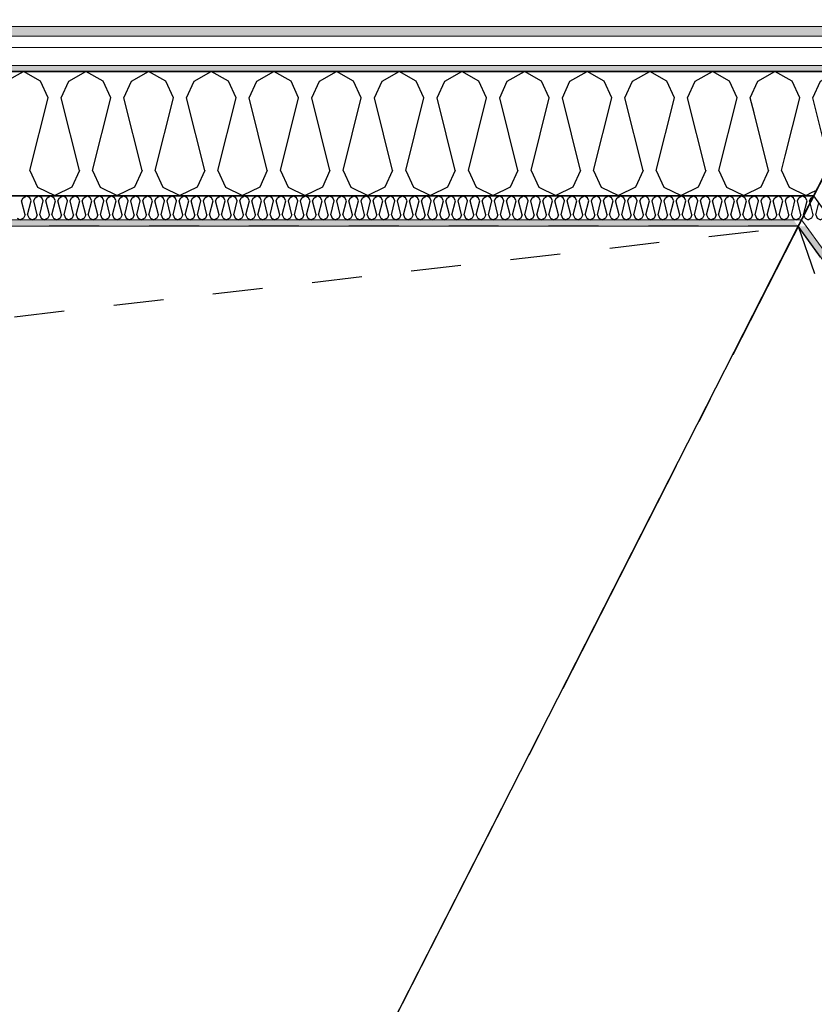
# Model space of a CAD drawing. Header units: millimetres. Extents: x -150 to 340869, y -1115 to 365939.
# Tile 171 of 193: x 323474 to 325065, y 352490 to 354462. Entities that reach past the tile are written whole.
import ezdxf
from ezdxf.enums import TextEntityAlignment as Align

# ---------------------------------------------------------------- set-up
doc = ezdxf.new("R2010")
doc.units = ezdxf.units.MM
doc.header["$LTSCALE"] = 0.5
doc.header["$MEASUREMENT"] = 0
for name, pattern in [('Akselinje', [1500, 1000, -200, 100, -200]), ('PLINE', [0]), ('Stipling', [400, 200, -200])]:
    doc.linetypes.add(name, pattern=pattern)
for name, color, linetype in [('0(Nye konstruksjoner)', 7, 'Continuous'), ('232- Ikke-bærende yttervegger (Skravur)(Nye konstruksjoner)', 7, 'Continuous'), ('232- Ikke-bærende yttervegger(Nye konstruksjoner)', 7, 'Continuous'), ('255- Gulvoverflate(Nye konstruksjoner)', 7, 'Continuous'), ('82-- Modullinjer(Nye konstruksjoner)', 7, 'Continuous'), ('842-M___1_50 Målsetting bygning(Nye konstruksjoner)', 7, 'Continuous'), ('862- M___Nettoareal(Nye konstruksjoner)', 7, 'Continuous'), ('862- M___Nettoareal(Polylinje)(Nye konstruksjoner)', 7, 'Continuous'), ('862- M___Nettoareal(Tekst)(Nye konstruksjoner)', 7, 'Continuous')]:
    doc.layers.add(name, color=color, linetype=linetype)
doc.layers.add('235- Utvendig kledning og overflate(Nye konstruksjoner)', color=7, linetype='Continuous', lineweight=0)
doc.layers.add('236- Innvendig kledning og overflate(Nye konstruksjoner)', color=7, linetype='Continuous', lineweight=0)
doc.styles.add('GENERATED_STYLE_1', font='txt')
doc.styles.add('GENERATED_STYLE_2', font='arial.ttf')
doc.styles.add('GENERATED_STYLE_4', font='arial.ttf')
doc.dimstyles.new('GENERATED_STYLE__1', dxfattribs={"dimtxt": 100, "dimasz": 95, "dimexe": 0.18, "dimexo": 0.0625, "dimgap": 0, "dimtad": 1, "dimtih": 1, "dimtoh": 1, "dimdec": 0, "dimzin": 0, "dimdsep": 46, "dimtxsty": 'GENERATED_STYLE_2', "dimblk": 'ARROWHEAD_6', "dimblk1": 'ARROWHEAD_6', "dimblk2": 'ARROWHEAD_6', "dimcen": 0.09, "dimse1": 1, "dimse2": 1, "dimclrd": 256, "dimclre": 256, "dimclrt": 256, "dimadec": 1, "dimazin": 0, "dimtfac": 1, "dimtdec": 4, "dimtmove": 0, "dimatfit": 3, "dimfxl": 1, "dimtolj": 1, "dimtzin": 0, "dimarcsym": 0})
pattern_1 = [(0, (0, 0), (0, 43.30127), [0, -25]), (0, (12.5, 21.65), (0, 43.30127), [0, -25])]

# ---------------------------------------------------------------- blocks, each defined once
blk = doc.blocks.new('Ikke målbart areal__4', base_point=(322265.2, 352860.9))
at = {"layer": '862- M___Nettoareal(Polylinje)(Nye konstruksjoner)', "linetype": 'Stipling', "flags": 128}
blk.add_lwpolyline([(325033.1, 354047.8), (317110.9, 354047.8), (317110.9, 351613.4), (323792.6, 351613.4), (327720, 346207.8), (329689.5, 347638.8)], close=True, dxfattribs=at)
at = {"layer": '862- M___Nettoareal(Tekst)(Nye konstruksjoner)', "style": 'GENERATED_STYLE_1'}
for tag, p in [('DUMMY_861', (322813.1, 353049.1)), ('ROOM_NAME', (321717.3, 353006.5)), ('DUMMY_862', (321717.3, 352860.9))]:
    blk.add_attdef(tag, text='', height=100, dxfattribs=at).set_placement(p, align=Align.TOP_LEFT)
blk = doc.blocks.new('*X30')
at = {"layer": '232- Ikke-bærende yttervegger (Skravur)(Nye konstruksjoner)', "linetype": 'PLINE'}
for p, q in [((325063.6, 354107.7), (325064.5, 354108.3)), ((325063, 354070.5), (325056.9, 354094.7)), ((325068.1, 354070.5), (325074.2, 354095)), ((325087.3, 354070.5), (325084.8, 354080.4)), ((325044.2, 354069.7), (325046.8, 354064)), ((325046.8, 354064), (325053.4, 354060.8)), ((325060, 354064), (325053.4, 354060.8)), ((325063, 354070.5), (325060, 354064)), ((325068.1, 354070.5), (325071, 354064)), ((325071, 354064), (325077.7, 354060.8)), ((325084.3, 354064), (325077.7, 354060.8)), ((325087.3, 354070.5), (325084.3, 354064)), ((325093, 354069.1), (325095.3, 354064)), ((325095.3, 354064), (325097.5, 354063))]:
    blk.add_line(p, q, dxfattribs=at)
blk = doc.blocks.new('*X34')
at = {"layer": '232- Ikke-bærende yttervegger (Skravur)(Nye konstruksjoner)', "linetype": 'PLINE'}
for p, q in [((325009.2, 354102.7), (325010.3, 354105.1)), ((325010.3, 354105.1), (325017, 354108.8)), ((325023.6, 354105.1), (325017, 354108.8)), ((325022.9, 354083.9), (325026.6, 354098.6)), ((325026.6, 354098.6), (325023.6, 354105.1)), ((325031.7, 354098.6), (325034.6, 354105.1)), ((325038.7, 354070.5), (325031.7, 354098.6)), ((325034.6, 354105.1), (325041.3, 354108.8)), ((325047.9, 354105.1), (325041.3, 354108.8)), ((325043.8, 354070.5), (325050.8, 354098.6)), ((325050.8, 354098.6), (325047.9, 354105.1)), ((325055.9, 354098.6), (325058.9, 354105.1)), ((325056.9, 354094.7), (325055.9, 354098.6)), ((325058.9, 354105.1), (325063.6, 354107.7)), ((325038.7, 354070.5), (325036.4, 354065.4)), ((325043.8, 354070.5), (325044.2, 354069.7))]:
    blk.add_line(p, q, dxfattribs=at)
blk = doc.blocks.new('*X35')
at = {"layer": '232- Ikke-bærende yttervegger (Skravur)(Nye konstruksjoner)', "linetype": 'PLINE'}
for p, q in [((323477.7, 354098.6), (323480.6, 354105.1)), ((323484.7, 354070.5), (323477.7, 354098.6)), ((323480.6, 354105.1), (323487.3, 354108.8)), ((323493.9, 354105.1), (323487.3, 354108.8)), ((323489.8, 354070.5), (323496.8, 354098.6)), ((323496.8, 354098.6), (323493.9, 354105.1)), ((323501.9, 354098.6), (323504.9, 354105.1)), ((323509, 354070.5), (323501.9, 354098.6)), ((323504.9, 354105.1), (323511.5, 354108.8)), ((323518.2, 354105.1), (323511.5, 354108.8)), ((323514.1, 354070.5), (323521.1, 354098.6)), ((323521.1, 354098.6), (323518.2, 354105.1)), ((323526.2, 354098.6), (323529.2, 354105.1)), ((323533.3, 354070.5), (323526.2, 354098.6)), ((323529.2, 354105.1), (323535.8, 354108.8)), ((323542.4, 354105.1), (323535.8, 354108.8)), ((323538.4, 354070.5), (323545.4, 354098.6)), ((323545.4, 354098.6), (323542.4, 354105.1)), ((323550.5, 354098.6), (323553.5, 354105.1)), ((323557.5, 354070.5), (323550.5, 354098.6)), ((323553.5, 354105.1), (323560.1, 354108.8)), ((323566.7, 354105.1), (323560.1, 354108.8)), ((323562.6, 354070.5), (323569.7, 354098.6)), ((323569.7, 354098.6), (323566.7, 354105.1)), ((323574.8, 354098.6), (323577.7, 354105.1)), ((323581.8, 354070.5), (323574.8, 354098.6)), ((323577.7, 354105.1), (323584.4, 354108.8)), ((323591, 354105.1), (323584.4, 354108.8)), ((323586.9, 354070.5), (323594, 354098.6)), ((323594, 354098.6), (323591, 354105.1)), ((323599.1, 354098.6), (323602, 354105.1)), ((323606.1, 354070.5), (323599.1, 354098.6)), ((323602, 354105.1), (323608.7, 354108.8)), ((323615.3, 354105.1), (323608.7, 354108.8)), ((323611.2, 354070.5), (323618.2, 354098.6)), ((323618.2, 354098.6), (323615.3, 354105.1)), ((323623.3, 354098.6), (323626.3, 354105.1)), ((323630.4, 354070.5), (323623.3, 354098.6)), ((323626.3, 354105.1), (323632.9, 354108.8)), ((323639.6, 354105.1), (323632.9, 354108.8)), ((323635.5, 354070.5), (323642.5, 354098.6)), ((323642.5, 354098.6), (323639.6, 354105.1)), ((323647.6, 354098.6), (323650.6, 354105.1)), ((323654.7, 354070.5), (323647.6, 354098.6)), ((323650.6, 354105.1), (323657.2, 354108.8)), ((323663.9, 354105.1), (323657.2, 354108.8)), ((323659.8, 354070.5), (323666.8, 354098.6)), ((323666.8, 354098.6), (323663.9, 354105.1)), ((323671.9, 354098.6), (323674.9, 354105.1)), ((323679, 354070.5), (323671.9, 354098.6)), ((323674.9, 354105.1), (323681.5, 354108.8)), ((323688.1, 354105.1), (323681.5, 354108.8)), ((323684.1, 354070.5), (323691.1, 354098.6)), ((323691.1, 354098.6), (323688.1, 354105.1)), ((323696.2, 354098.6), (323699.2, 354105.1)), ((323703.2, 354070.5), (323696.2, 354098.6)), ((323699.2, 354105.1), (323705.8, 354108.8)), ((323712.4, 354105.1), (323705.8, 354108.8)), ((323708.3, 354070.5), (323715.4, 354098.6)), ((323715.4, 354098.6), (323712.4, 354105.1)), ((323720.5, 354098.6), (323723.4, 354105.1)), ((323727.5, 354070.5), (323720.5, 354098.6)), ((323723.4, 354105.1), (323730.1, 354108.8)), ((323736.7, 354105.1), (323730.1, 354108.8)), ((323732.6, 354070.5), (323739.7, 354098.6)), ((323739.7, 354098.6), (323736.7, 354105.1)), ((323744.8, 354098.6), (323747.7, 354105.1)), ((323751.8, 354070.5), (323744.8, 354098.6)), ((323747.7, 354105.1), (323754.3, 354108.8)), ((323761, 354105.1), (323754.3, 354108.8)), ((323756.9, 354070.5), (323763.9, 354098.6)), ((323763.9, 354098.6), (323761, 354105.1)), ((323769, 354098.6), (323772, 354105.1)), ((323776.1, 354070.5), (323769, 354098.6)), ((323772, 354105.1), (323778.6, 354108.8)), ((323785.3, 354105.1), (323778.6, 354108.8)), ((323781.2, 354070.5), (323788.2, 354098.6)), ((323788.2, 354098.6), (323785.3, 354105.1)), ((323793.3, 354098.6), (323796.3, 354105.1)), ((323800.4, 354070.5), (323793.3, 354098.6)), ((323796.3, 354105.1), (323802.9, 354108.8)), ((323809.5, 354105.1), (323802.9, 354108.8)), ((323805.5, 354070.5), (323812.5, 354098.6)), ((323812.5, 354098.6), (323809.5, 354105.1)), ((323817.6, 354098.6), (323820.6, 354105.1)), ((323824.6, 354070.5), (323817.6, 354098.6)), ((323820.6, 354105.1), (323827.2, 354108.8)), ((323833.8, 354105.1), (323827.2, 354108.8)), ((323829.7, 354070.5), (323836.8, 354098.6)), ((323836.8, 354098.6), (323833.8, 354105.1)), ((323841.9, 354098.6), (323844.8, 354105.1)), ((323848.9, 354070.5), (323841.9, 354098.6)), ((323844.8, 354105.1), (323851.5, 354108.8)), ((323858.1, 354105.1), (323851.5, 354108.8)), ((323854, 354070.5), (323861.1, 354098.6)), ((323861.1, 354098.6), (323858.1, 354105.1)), ((323866.2, 354098.6), (323869.1, 354105.1)), ((323873.2, 354070.5), (323866.2, 354098.6)), ((323869.1, 354105.1), (323875.8, 354108.8)), ((323882.4, 354105.1), (323875.8, 354108.8)), ((323878.3, 354070.5), (323885.3, 354098.6)), ((323885.3, 354098.6), (323882.4, 354105.1)), ((323890.4, 354098.6), (323893.4, 354105.1)), ((323897.5, 354070.5), (323890.4, 354098.6)), ((323893.4, 354105.1), (323900, 354108.8)), ((323906.7, 354105.1), (323900, 354108.8)), ((323902.6, 354070.5), (323909.6, 354098.6)), ((323909.6, 354098.6), (323906.7, 354105.1)), ((323914.7, 354098.6), (323917.7, 354105.1)), ((323921.8, 354070.5), (323914.7, 354098.6)), ((323917.7, 354105.1), (323924.3, 354108.8)), ((323930.9, 354105.1), (323924.3, 354108.8)), ((323926.9, 354070.5), (323933.9, 354098.6)), ((323933.9, 354098.6), (323930.9, 354105.1)), ((323939, 354098.6), (323942, 354105.1)), ((323946, 354070.5), (323939, 354098.6)), ((323942, 354105.1), (323948.6, 354108.8)), ((323955.2, 354105.1), (323948.6, 354108.8)), ((323951.1, 354070.5), (323958.2, 354098.6)), ((323958.2, 354098.6), (323955.2, 354105.1)), ((323963.3, 354098.6), (323966.2, 354105.1)), ((323970.3, 354070.5), (323963.3, 354098.6)), ((323966.2, 354105.1), (323972.9, 354108.8)), ((323979.5, 354105.1), (323972.9, 354108.8)), ((323975.4, 354070.5), (323982.5, 354098.6)), ((323982.5, 354098.6), (323979.5, 354105.1)), ((323987.6, 354098.6), (323990.5, 354105.1)), ((323994.6, 354070.5), (323987.6, 354098.6)), ((323990.5, 354105.1), (323997.2, 354108.8)), ((324003.8, 354105.1), (323997.2, 354108.8)), ((323999.7, 354070.5), (324006.7, 354098.6)), ((324006.7, 354098.6), (324003.8, 354105.1)), ((324011.9, 354098.6), (324014.8, 354105.1)), ((324018.9, 354070.5), (324011.9, 354098.6)), ((324014.8, 354105.1), (324021.4, 354108.8)), ((324028.1, 354105.1), (324021.4, 354108.8)), ((324024, 354070.5), (324031, 354098.6)), ((324031, 354098.6), (324028.1, 354105.1)), ((324036.1, 354098.6), (324039.1, 354105.1)), ((324043.2, 354070.5), (324036.1, 354098.6)), ((324039.1, 354105.1), (324045.7, 354108.8)), ((324052.4, 354105.1), (324045.7, 354108.8)), ((324048.3, 354070.5), (324055.3, 354098.6)), ((324055.3, 354098.6), (324052.4, 354105.1)), ((324060.4, 354098.6), (324063.4, 354105.1)), ((324067.5, 354070.5), (324060.4, 354098.6)), ((324063.4, 354105.1), (324070, 354108.8)), ((324076.6, 354105.1), (324070, 354108.8)), ((324072.6, 354070.5), (324079.6, 354098.6)), ((324079.6, 354098.6), (324076.6, 354105.1)), ((324084.7, 354098.6), (324087.7, 354105.1)), ((324091.7, 354070.5), (324084.7, 354098.6)), ((324087.7, 354105.1), (324094.3, 354108.8)), ((324100.9, 354105.1), (324094.3, 354108.8)), ((324096.8, 354070.5), (324103.9, 354098.6)), ((324103.9, 354098.6), (324100.9, 354105.1)), ((324109, 354098.6), (324111.9, 354105.1)), ((324116, 354070.5), (324109, 354098.6)), ((324111.9, 354105.1), (324118.6, 354108.8)), ((324125.2, 354105.1), (324118.6, 354108.8)), ((324121.1, 354070.5), (324128.2, 354098.6)), ((324128.2, 354098.6), (324125.2, 354105.1)), ((324133.3, 354098.6), (324136.2, 354105.1)), ((324140.3, 354070.5), (324133.3, 354098.6)), ((324136.2, 354105.1), (324142.8, 354108.8)), ((324149.5, 354105.1), (324142.8, 354108.8)), ((324145.4, 354070.5), (324152.4, 354098.6)), ((324152.4, 354098.6), (324149.5, 354105.1)), ((324157.5, 354098.6), (324160.5, 354105.1)), ((324164.6, 354070.5), (324157.5, 354098.6)), ((324160.5, 354105.1), (324167.1, 354108.8)), ((324173.8, 354105.1), (324167.1, 354108.8)), ((324169.7, 354070.5), (324176.7, 354098.6)), ((324176.7, 354098.6), (324173.8, 354105.1)), ((324181.8, 354098.6), (324184.8, 354105.1)), ((324188.9, 354070.5), (324181.8, 354098.6)), ((324184.8, 354105.1), (324191.4, 354108.8)), ((324198, 354105.1), (324191.4, 354108.8)), ((324194, 354070.5), (324201, 354098.6)), ((324201, 354098.6), (324198, 354105.1)), ((324206.1, 354098.6), (324209.1, 354105.1)), ((324213.1, 354070.5), (324206.1, 354098.6)), ((324209.1, 354105.1), (324215.7, 354108.8)), ((324222.3, 354105.1), (324215.7, 354108.8)), ((324218.2, 354070.5), (324225.3, 354098.6)), ((324225.3, 354098.6), (324222.3, 354105.1)), ((324230.4, 354098.6), (324233.3, 354105.1)), ((324237.4, 354070.5), (324230.4, 354098.6)), ((324233.3, 354105.1), (324240, 354108.8)), ((324246.6, 354105.1), (324240, 354108.8)), ((324242.5, 354070.5), (324249.6, 354098.6)), ((324249.6, 354098.6), (324246.6, 354105.1)), ((324254.7, 354098.6), (324257.6, 354105.1)), ((324261.7, 354070.5), (324254.7, 354098.6)), ((324257.6, 354105.1), (324264.3, 354108.8)), ((324270.9, 354105.1), (324264.3, 354108.8)), ((324266.8, 354070.5), (324273.8, 354098.6)), ((324273.8, 354098.6), (324270.9, 354105.1)), ((324278.9, 354098.6), (324281.9, 354105.1)), ((324286, 354070.5), (324278.9, 354098.6)), ((324281.9, 354105.1), (324288.5, 354108.8)), ((324295.2, 354105.1), (324288.5, 354108.8)), ((324291.1, 354070.5), (324298.1, 354098.6)), ((324298.1, 354098.6), (324295.2, 354105.1)), ((324303.2, 354098.6), (324306.2, 354105.1)), ((324310.3, 354070.5), (324303.2, 354098.6)), ((324306.2, 354105.1), (324312.8, 354108.8)), ((324319.4, 354105.1), (324312.8, 354108.8)), ((324315.4, 354070.5), (324322.4, 354098.6)), ((324322.4, 354098.6), (324319.4, 354105.1)), ((324327.5, 354098.6), (324330.5, 354105.1)), ((324334.5, 354070.5), (324327.5, 354098.6)), ((324330.5, 354105.1), (324337.1, 354108.8)), ((324343.7, 354105.1), (324337.1, 354108.8)), ((324339.6, 354070.5), (324346.7, 354098.6)), ((324346.7, 354098.6), (324343.7, 354105.1)), ((324351.8, 354098.6), (324354.7, 354105.1)), ((324358.8, 354070.5), (324351.8, 354098.6)), ((324354.7, 354105.1), (324361.4, 354108.8)), ((324368, 354105.1), (324361.4, 354108.8)), ((324363.9, 354070.5), (324371, 354098.6)), ((324371, 354098.6), (324368, 354105.1)), ((324376.1, 354098.6), (324379, 354105.1)), ((324383.1, 354070.5), (324376.1, 354098.6)), ((324379, 354105.1), (324385.7, 354108.8)), ((324392.3, 354105.1), (324385.7, 354108.8)), ((324388.2, 354070.5), (324395.2, 354098.6)), ((324395.2, 354098.6), (324392.3, 354105.1)), ((324400.4, 354098.6), (324403.3, 354105.1)), ((324407.4, 354070.5), (324400.4, 354098.6)), ((324403.3, 354105.1), (324409.9, 354108.8)), ((324416.6, 354105.1), (324409.9, 354108.8)), ((324412.5, 354070.5), (324419.5, 354098.6)), ((324419.5, 354098.6), (324416.6, 354105.1)), ((324424.6, 354098.6), (324427.6, 354105.1)), ((324431.7, 354070.5), (324424.6, 354098.6)), ((324427.6, 354105.1), (324434.2, 354108.8)), ((324440.9, 354105.1), (324434.2, 354108.8)), ((324436.8, 354070.5), (324443.8, 354098.6)), ((324443.8, 354098.6), (324440.9, 354105.1)), ((324448.9, 354098.6), (324451.9, 354105.1)), ((324456, 354070.5), (324448.9, 354098.6)), ((324451.9, 354105.1), (324458.5, 354108.8)), ((324465.1, 354105.1), (324458.5, 354108.8)), ((324461.1, 354070.5), (324468.1, 354098.6)), ((324468.1, 354098.6), (324465.1, 354105.1)), ((324473.2, 354098.6), (324476.2, 354105.1)), ((324480.2, 354070.5), (324473.2, 354098.6)), ((324476.2, 354105.1), (324482.8, 354108.8)), ((324489.4, 354105.1), (324482.8, 354108.8)), ((324485.3, 354070.5), (324492.4, 354098.6)), ((324492.4, 354098.6), (324489.4, 354105.1)), ((324497.5, 354098.6), (324500.4, 354105.1)), ((324504.5, 354070.5), (324497.5, 354098.6)), ((324500.4, 354105.1), (324507.1, 354108.8)), ((324513.7, 354105.1), (324507.1, 354108.8)), ((324509.6, 354070.5), (324516.7, 354098.6)), ((324516.7, 354098.6), (324513.7, 354105.1)), ((324521.8, 354098.6), (324524.7, 354105.1)), ((324528.8, 354070.5), (324521.8, 354098.6)), ((324524.7, 354105.1), (324531.3, 354108.8)), ((324538, 354105.1), (324531.3, 354108.8)), ((324533.9, 354070.5), (324540.9, 354098.6)), ((324540.9, 354098.6), (324538, 354105.1)), ((324546, 354098.6), (324549, 354105.1)), ((324553.1, 354070.5), (324546, 354098.6)), ((324549, 354105.1), (324555.6, 354108.8)), ((324562.3, 354105.1), (324555.6, 354108.8)), ((324558.2, 354070.5), (324565.2, 354098.6)), ((324565.2, 354098.6), (324562.3, 354105.1)), ((324570.3, 354098.6), (324573.3, 354105.1)), ((324577.4, 354070.5), (324570.3, 354098.6)), ((324573.3, 354105.1), (324579.9, 354108.8)), ((324586.5, 354105.1), (324579.9, 354108.8)), ((324582.5, 354070.5), (324589.5, 354098.6)), ((324589.5, 354098.6), (324586.5, 354105.1)), ((324594.6, 354098.6), (324597.6, 354105.1)), ((324601.6, 354070.5), (324594.6, 354098.6)), ((324597.6, 354105.1), (324604.2, 354108.8)), ((324610.8, 354105.1), (324604.2, 354108.8)), ((324606.7, 354070.5), (324613.8, 354098.6)), ((324613.8, 354098.6), (324610.8, 354105.1)), ((324618.9, 354098.6), (324621.8, 354105.1)), ((324625.9, 354070.5), (324618.9, 354098.6)), ((324621.8, 354105.1), (324628.5, 354108.8)), ((324635.1, 354105.1), (324628.5, 354108.8)), ((324631, 354070.5), (324638.1, 354098.6)), ((324638.1, 354098.6), (324635.1, 354105.1)), ((324643.2, 354098.6), (324646.1, 354105.1)), ((324650.2, 354070.5), (324643.2, 354098.6)), ((324646.1, 354105.1), (324652.8, 354108.8)), ((324659.4, 354105.1), (324652.8, 354108.8)), ((324655.3, 354070.5), (324662.3, 354098.6)), ((324662.3, 354098.6), (324659.4, 354105.1)), ((324667.4, 354098.6), (324670.4, 354105.1)), ((324674.5, 354070.5), (324667.4, 354098.6)), ((324670.4, 354105.1), (324677, 354108.8)), ((324683.7, 354105.1), (324677, 354108.8)), ((324679.6, 354070.5), (324686.6, 354098.6)), ((324686.6, 354098.6), (324683.7, 354105.1)), ((324691.7, 354098.6), (324694.7, 354105.1)), ((324698.8, 354070.5), (324691.7, 354098.6)), ((324694.7, 354105.1), (324701.3, 354108.8)), ((324707.9, 354105.1), (324701.3, 354108.8)), ((324703.9, 354070.5), (324710.9, 354098.6)), ((324710.9, 354098.6), (324707.9, 354105.1)), ((324716, 354098.6), (324719, 354105.1)), ((324723, 354070.5), (324716, 354098.6)), ((324719, 354105.1), (324725.6, 354108.8)), ((324732.2, 354105.1), (324725.6, 354108.8)), ((324728.1, 354070.5), (324735.2, 354098.6)), ((324735.2, 354098.6), (324732.2, 354105.1)), ((324740.3, 354098.6), (324743.2, 354105.1)), ((324747.3, 354070.5), (324740.3, 354098.6)), ((324743.2, 354105.1), (324749.9, 354108.8)), ((324756.5, 354105.1), (324749.9, 354108.8)), ((324752.4, 354070.5), (324759.5, 354098.6)), ((324759.5, 354098.6), (324756.5, 354105.1)), ((324764.6, 354098.6), (324767.5, 354105.1)), ((324771.6, 354070.5), (324764.6, 354098.6)), ((324767.5, 354105.1), (324774.2, 354108.8)), ((324780.8, 354105.1), (324774.2, 354108.8)), ((324776.7, 354070.5), (324783.7, 354098.6)), ((324783.7, 354098.6), (324780.8, 354105.1)), ((324788.9, 354098.6), (324791.8, 354105.1)), ((324795.9, 354070.5), (324788.9, 354098.6)), ((324791.8, 354105.1), (324798.4, 354108.8)), ((324805.1, 354105.1), (324798.4, 354108.8)), ((324801, 354070.5), (324808, 354098.6)), ((324808, 354098.6), (324805.1, 354105.1)), ((324813.1, 354098.6), (324816.1, 354105.1)), ((324820.2, 354070.5), (324813.1, 354098.6)), ((324816.1, 354105.1), (324822.7, 354108.8)), ((324829.4, 354105.1), (324822.7, 354108.8)), ((324825.3, 354070.5), (324832.3, 354098.6)), ((324832.3, 354098.6), (324829.4, 354105.1)), ((324837.4, 354098.6), (324840.4, 354105.1)), ((324844.5, 354070.5), (324837.4, 354098.6)), ((324840.4, 354105.1), (324847, 354108.8)), ((324853.6, 354105.1), (324847, 354108.8)), ((324849.6, 354070.5), (324856.6, 354098.6)), ((324856.6, 354098.6), (324853.6, 354105.1)), ((324861.7, 354098.6), (324864.7, 354105.1)), ((324868.7, 354070.5), (324861.7, 354098.6)), ((324864.7, 354105.1), (324871.3, 354108.8)), ((324877.9, 354105.1), (324871.3, 354108.8)), ((324873.8, 354070.5), (324880.9, 354098.6)), ((324880.9, 354098.6), (324877.9, 354105.1)), ((324886, 354098.6), (324888.9, 354105.1)), ((324893, 354070.5), (324886, 354098.6)), ((324888.9, 354105.1), (324895.6, 354108.8)), ((324902.2, 354105.1), (324895.6, 354108.8)), ((324898.1, 354070.5), (324905.2, 354098.6)), ((324905.2, 354098.6), (324902.2, 354105.1)), ((324910.3, 354098.6), (324913.2, 354105.1)), ((324917.3, 354070.5), (324910.3, 354098.6)), ((324913.2, 354105.1), (324919.8, 354108.8)), ((324926.5, 354105.1), (324919.8, 354108.8)), ((324922.4, 354070.5), (324929.4, 354098.6)), ((324929.4, 354098.6), (324926.5, 354105.1)), ((324934.5, 354098.6), (324937.5, 354105.1)), ((324941.6, 354070.5), (324934.5, 354098.6)), ((324937.5, 354105.1), (324944.1, 354108.8)), ((324950.8, 354105.1), (324944.1, 354108.8)), ((324946.7, 354070.5), (324953.7, 354098.6)), ((324953.7, 354098.6), (324950.8, 354105.1)), ((324958.8, 354098.6), (324961.8, 354105.1)), ((324965.9, 354070.5), (324958.8, 354098.6)), ((324961.8, 354105.1), (324968.4, 354108.8)), ((324975, 354105.1), (324968.4, 354108.8)), ((324971, 354070.5), (324978, 354098.6)), ((324978, 354098.6), (324975, 354105.1)), ((324983.1, 354098.6), (324986.1, 354105.1)), ((324990.1, 354070.5), (324983.1, 354098.6)), ((324986.1, 354105.1), (324992.7, 354108.8)), ((324999.3, 354105.1), (324992.7, 354108.8)), ((324995.2, 354070.5), (325002.3, 354098.6)), ((325002.3, 354098.6), (324999.3, 354105.1)), ((325007.4, 354098.6), (325009.2, 354102.7)), ((325014.4, 354070.5), (325007.4, 354098.6)), ((325019.5, 354070.5), (325022.9, 354083.9)), ((323468.5, 354064), (323475.1, 354060.8)), ((323481.7, 354064), (323475.1, 354060.8)), ((323484.7, 354070.5), (323481.7, 354064)), ((323489.8, 354070.5), (323492.8, 354064)), ((323492.8, 354064), (323499.4, 354060.8)), ((323506, 354064), (323499.4, 354060.8)), ((323509, 354070.5), (323506, 354064)), ((323514.1, 354070.5), (323517, 354064)), ((323517, 354064), (323523.7, 354060.8)), ((323530.3, 354064), (323523.7, 354060.8)), ((323533.3, 354070.5), (323530.3, 354064)), ((323538.4, 354070.5), (323541.3, 354064)), ((323541.3, 354064), (323548, 354060.8)), ((323554.6, 354064), (323548, 354060.8)), ((323557.5, 354070.5), (323554.6, 354064)), ((323562.6, 354070.5), (323565.6, 354064)), ((323565.6, 354064), (323572.2, 354060.8)), ((323578.9, 354064), (323572.2, 354060.8)), ((323581.8, 354070.5), (323578.9, 354064)), ((323586.9, 354070.5), (323589.9, 354064)), ((323589.9, 354064), (323596.5, 354060.8)), ((323603.1, 354064), (323596.5, 354060.8)), ((323606.1, 354070.5), (323603.1, 354064)), ((323611.2, 354070.5), (323614.2, 354064)), ((323614.2, 354064), (323620.8, 354060.8)), ((323627.4, 354064), (323620.8, 354060.8)), ((323630.4, 354070.5), (323627.4, 354064)), ((323635.5, 354070.5), (323638.4, 354064)), ((323638.4, 354064), (323645.1, 354060.8)), ((323651.7, 354064), (323645.1, 354060.8)), ((323654.7, 354070.5), (323651.7, 354064)), ((323659.8, 354070.5), (323662.7, 354064)), ((323662.7, 354064), (323669.4, 354060.8)), ((323676, 354064), (323669.4, 354060.8)), ((323679, 354070.5), (323676, 354064)), ((323684.1, 354070.5), (323687, 354064)), ((323687, 354064), (323693.6, 354060.8)), ((323700.3, 354064), (323693.6, 354060.8)), ((323703.2, 354070.5), (323700.3, 354064)), ((323708.3, 354070.5), (323711.3, 354064)), ((323711.3, 354064), (323717.9, 354060.8)), ((323724.6, 354064), (323717.9, 354060.8)), ((323727.5, 354070.5), (323724.6, 354064)), ((323732.6, 354070.5), (323735.6, 354064)), ((323735.6, 354064), (323742.2, 354060.8)), ((323748.8, 354064), (323742.2, 354060.8)), ((323751.8, 354070.5), (323748.8, 354064)), ((323756.9, 354070.5), (323759.9, 354064)), ((323759.9, 354064), (323766.5, 354060.8)), ((323773.1, 354064), (323766.5, 354060.8)), ((323776.1, 354070.5), (323773.1, 354064)), ((323781.2, 354070.5), (323784.1, 354064)), ((323784.1, 354064), (323790.8, 354060.8)), ((323797.4, 354064), (323790.8, 354060.8)), ((323800.4, 354070.5), (323797.4, 354064)), ((323805.5, 354070.5), (323808.4, 354064)), ((323808.4, 354064), (323815, 354060.8)), ((323821.7, 354064), (323815, 354060.8)), ((323824.6, 354070.5), (323821.7, 354064)), ((323829.7, 354070.5), (323832.7, 354064)), ((323832.7, 354064), (323839.3, 354060.8)), ((323846, 354064), (323839.3, 354060.8)), ((323848.9, 354070.5), (323846, 354064)), ((323854, 354070.5), (323857, 354064)), ((323857, 354064), (323863.6, 354060.8)), ((323870.2, 354064), (323863.6, 354060.8)), ((323873.2, 354070.5), (323870.2, 354064)), ((323878.3, 354070.5), (323881.3, 354064)), ((323881.3, 354064), (323887.9, 354060.8)), ((323894.5, 354064), (323887.9, 354060.8)), ((323897.5, 354070.5), (323894.5, 354064)), ((323902.6, 354070.5), (323905.5, 354064)), ((323905.5, 354064), (323912.2, 354060.8)), ((323918.8, 354064), (323912.2, 354060.8)), ((323921.8, 354070.5), (323918.8, 354064)), ((323926.9, 354070.5), (323929.8, 354064)), ((323929.8, 354064), (323936.5, 354060.8)), ((323943.1, 354064), (323936.5, 354060.8)), ((323946, 354070.5), (323943.1, 354064)), ((323951.1, 354070.5), (323954.1, 354064)), ((323954.1, 354064), (323960.7, 354060.8)), ((323967.4, 354064), (323960.7, 354060.8)), ((323970.3, 354070.5), (323967.4, 354064)), ((323975.4, 354070.5), (323978.4, 354064)), ((323978.4, 354064), (323985, 354060.8)), ((323991.6, 354064), (323985, 354060.8)), ((323994.6, 354070.5), (323991.6, 354064)), ((323999.7, 354070.5), (324002.7, 354064)), ((324002.7, 354064), (324009.3, 354060.8)), ((324015.9, 354064), (324009.3, 354060.8)), ((324018.9, 354070.5), (324015.9, 354064)), ((324024, 354070.5), (324026.9, 354064)), ((324026.9, 354064), (324033.6, 354060.8)), ((324040.2, 354064), (324033.6, 354060.8)), ((324043.2, 354070.5), (324040.2, 354064)), ((324048.3, 354070.5), (324051.2, 354064)), ((324051.2, 354064), (324057.9, 354060.8)), ((324064.5, 354064), (324057.9, 354060.8)), ((324067.5, 354070.5), (324064.5, 354064)), ((324072.6, 354070.5), (324075.5, 354064)), ((324075.5, 354064), (324082.1, 354060.8)), ((324088.8, 354064), (324082.1, 354060.8)), ((324091.7, 354070.5), (324088.8, 354064)), ((324096.8, 354070.5), (324099.8, 354064)), ((324099.8, 354064), (324106.4, 354060.8)), ((324113.1, 354064), (324106.4, 354060.8)), ((324116, 354070.5), (324113.1, 354064)), ((324121.1, 354070.5), (324124.1, 354064)), ((324124.1, 354064), (324130.7, 354060.8)), ((324137.3, 354064), (324130.7, 354060.8)), ((324140.3, 354070.5), (324137.3, 354064)), ((324145.4, 354070.5), (324148.4, 354064)), ((324148.4, 354064), (324155, 354060.8)), ((324161.6, 354064), (324155, 354060.8)), ((324164.6, 354070.5), (324161.6, 354064)), ((324169.7, 354070.5), (324172.6, 354064)), ((324172.6, 354064), (324179.3, 354060.8)), ((324185.9, 354064), (324179.3, 354060.8)), ((324188.9, 354070.5), (324185.9, 354064)), ((324194, 354070.5), (324196.9, 354064)), ((324196.9, 354064), (324203.5, 354060.8)), ((324210.2, 354064), (324203.5, 354060.8)), ((324213.1, 354070.5), (324210.2, 354064)), ((324218.2, 354070.5), (324221.2, 354064)), ((324221.2, 354064), (324227.8, 354060.8)), ((324234.5, 354064), (324227.8, 354060.8)), ((324237.4, 354070.5), (324234.5, 354064)), ((324242.5, 354070.5), (324245.5, 354064)), ((324245.5, 354064), (324252.1, 354060.8)), ((324258.7, 354064), (324252.1, 354060.8)), ((324261.7, 354070.5), (324258.7, 354064)), ((324266.8, 354070.5), (324269.8, 354064)), ((324269.8, 354064), (324276.4, 354060.8)), ((324283, 354064), (324276.4, 354060.8)), ((324286, 354070.5), (324283, 354064)), ((324291.1, 354070.5), (324294, 354064)), ((324294, 354064), (324300.7, 354060.8)), ((324307.3, 354064), (324300.7, 354060.8)), ((324310.3, 354070.5), (324307.3, 354064)), ((324315.4, 354070.5), (324318.3, 354064)), ((324318.3, 354064), (324325, 354060.8)), ((324331.6, 354064), (324325, 354060.8)), ((324334.5, 354070.5), (324331.6, 354064)), ((324339.6, 354070.5), (324342.6, 354064)), ((324342.6, 354064), (324349.2, 354060.8)), ((324355.9, 354064), (324349.2, 354060.8)), ((324358.8, 354070.5), (324355.9, 354064)), ((324363.9, 354070.5), (324366.9, 354064)), ((324366.9, 354064), (324373.5, 354060.8)), ((324380.1, 354064), (324373.5, 354060.8)), ((324383.1, 354070.5), (324380.1, 354064)), ((324388.2, 354070.5), (324391.2, 354064)), ((324391.2, 354064), (324397.8, 354060.8)), ((324404.4, 354064), (324397.8, 354060.8)), ((324407.4, 354070.5), (324404.4, 354064)), ((324412.5, 354070.5), (324415.5, 354064)), ((324415.5, 354064), (324422.1, 354060.8)), ((324428.7, 354064), (324422.1, 354060.8)), ((324431.7, 354070.5), (324428.7, 354064)), ((324436.8, 354070.5), (324439.7, 354064)), ((324439.7, 354064), (324446.4, 354060.8)), ((324453, 354064), (324446.4, 354060.8)), ((324456, 354070.5), (324453, 354064)), ((324461.1, 354070.5), (324464, 354064)), ((324464, 354064), (324470.6, 354060.8)), ((324477.3, 354064), (324470.6, 354060.8)), ((324480.2, 354070.5), (324477.3, 354064)), ((324485.3, 354070.5), (324488.3, 354064)), ((324488.3, 354064), (324494.9, 354060.8)), ((324501.6, 354064), (324494.9, 354060.8)), ((324504.5, 354070.5), (324501.6, 354064)), ((324509.6, 354070.5), (324512.6, 354064)), ((324512.6, 354064), (324519.2, 354060.8)), ((324525.8, 354064), (324519.2, 354060.8)), ((324528.8, 354070.5), (324525.8, 354064)), ((324533.9, 354070.5), (324536.9, 354064)), ((324536.9, 354064), (324543.5, 354060.8)), ((324550.1, 354064), (324543.5, 354060.8)), ((324553.1, 354070.5), (324550.1, 354064)), ((324558.2, 354070.5), (324561.1, 354064)), ((324561.1, 354064), (324567.8, 354060.8)), ((324574.4, 354064), (324567.8, 354060.8)), ((324577.4, 354070.5), (324574.4, 354064)), ((324582.5, 354070.5), (324585.4, 354064)), ((324585.4, 354064), (324592.1, 354060.8)), ((324598.7, 354064), (324592.1, 354060.8)), ((324601.6, 354070.5), (324598.7, 354064)), ((324606.7, 354070.5), (324609.7, 354064)), ((324609.7, 354064), (324616.3, 354060.8)), ((324623, 354064), (324616.3, 354060.8)), ((324625.9, 354070.5), (324623, 354064)), ((324631, 354070.5), (324634, 354064)), ((324634, 354064), (324640.6, 354060.8)), ((324647.2, 354064), (324640.6, 354060.8)), ((324650.2, 354070.5), (324647.2, 354064)), ((324655.3, 354070.5), (324658.3, 354064)), ((324658.3, 354064), (324664.9, 354060.8)), ((324671.5, 354064), (324664.9, 354060.8)), ((324674.5, 354070.5), (324671.5, 354064)), ((324679.6, 354070.5), (324682.5, 354064)), ((324682.5, 354064), (324689.2, 354060.8)), ((324695.8, 354064), (324689.2, 354060.8)), ((324698.8, 354070.5), (324695.8, 354064)), ((324703.9, 354070.5), (324706.8, 354064)), ((324706.8, 354064), (324713.5, 354060.8)), ((324720.1, 354064), (324713.5, 354060.8)), ((324723, 354070.5), (324720.1, 354064)), ((324728.1, 354070.5), (324731.1, 354064)), ((324731.1, 354064), (324737.7, 354060.8)), ((324744.4, 354064), (324737.7, 354060.8)), ((324747.3, 354070.5), (324744.4, 354064)), ((324752.4, 354070.5), (324755.4, 354064)), ((324755.4, 354064), (324762, 354060.8)), ((324768.6, 354064), (324762, 354060.8)), ((324771.6, 354070.5), (324768.6, 354064)), ((324776.7, 354070.5), (324779.7, 354064)), ((324779.7, 354064), (324786.3, 354060.8)), ((324792.9, 354064), (324786.3, 354060.8)), ((324795.9, 354070.5), (324792.9, 354064)), ((324801, 354070.5), (324804, 354064)), ((324804, 354064), (324810.6, 354060.8)), ((324817.2, 354064), (324810.6, 354060.8)), ((324820.2, 354070.5), (324817.2, 354064)), ((324825.3, 354070.5), (324828.2, 354064)), ((324828.2, 354064), (324834.9, 354060.8)), ((324841.5, 354064), (324834.9, 354060.8)), ((324844.5, 354070.5), (324841.5, 354064)), ((324849.6, 354070.5), (324852.5, 354064)), ((324852.5, 354064), (324859.1, 354060.8)), ((324865.8, 354064), (324859.1, 354060.8)), ((324868.7, 354070.5), (324865.8, 354064)), ((324873.8, 354070.5), (324876.8, 354064)), ((324876.8, 354064), (324883.4, 354060.8)), ((324890.1, 354064), (324883.4, 354060.8)), ((324893, 354070.5), (324890.1, 354064)), ((324898.1, 354070.5), (324901.1, 354064)), ((324901.1, 354064), (324907.7, 354060.8)), ((324914.3, 354064), (324907.7, 354060.8)), ((324917.3, 354070.5), (324914.3, 354064)), ((324922.4, 354070.5), (324925.4, 354064)), ((324925.4, 354064), (324932, 354060.8)), ((324938.6, 354064), (324932, 354060.8)), ((324941.6, 354070.5), (324938.6, 354064)), ((324946.7, 354070.5), (324949.6, 354064)), ((324949.6, 354064), (324956.3, 354060.8)), ((324962.9, 354064), (324956.3, 354060.8)), ((324965.9, 354070.5), (324962.9, 354064)), ((324971, 354070.5), (324973.9, 354064)), ((324973.9, 354064), (324980.6, 354060.8)), ((324987.2, 354064), (324980.6, 354060.8)), ((324990.1, 354070.5), (324987.2, 354064)), ((324995.2, 354070.5), (324998.2, 354064)), ((324998.2, 354064), (325004.8, 354060.8)), ((325011.5, 354064), (325004.8, 354060.8)), ((325014.4, 354070.5), (325011.5, 354064)), ((325019.5, 354070.5), (325022.5, 354064)), ((325022.5, 354064), (325029.1, 354060.8)), ((325035.7, 354064), (325029.1, 354060.8)), ((325036.4, 354065.4), (325035.7, 354064))]:
    blk.add_line(p, q, dxfattribs=at)
blk = doc.blocks.new('*X37')
at = {"layer": '232- Ikke-bærende yttervegger (Skravur)(Nye konstruksjoner)', "linetype": 'PLINE'}
for p, q in [((324952.4, 354338.7), (324986.6, 354357.8)), ((325020.9, 354338.7), (324986.6, 354357.8)), ((325077.8, 354338.7), (325112.1, 354357.8)), ((325146.3, 354338.7), (325112.1, 354357.8)), ((324937.1, 354305.1), (324952.4, 354338.7)), ((325036.2, 354305.1), (325020.9, 354338.7)), ((325062.5, 354305.1), (325077.8, 354338.7)), ((325161.6, 354305.1), (325146.3, 354338.7)), ((324944.6, 354275.1), (324937.1, 354305.1)), ((325007.1, 354189), (325036.2, 354305.1)), ((325096, 354171.3), (325062.5, 354305.1)), ((325159.2, 354295.4), (325161.6, 354305.1)), ((325069.5, 354119.4), (325060.7, 354115.2))]:
    blk.add_line(p, q, dxfattribs=at)
blk = doc.blocks.new('*X38')
at = {"layer": '232- Ikke-bærende yttervegger (Skravur)(Nye konstruksjoner)', "linetype": 'PLINE'}
for p, q in [((323446.9, 354338.7), (323481.2, 354357.8)), ((323515.4, 354338.7), (323481.2, 354357.8)), ((323572.4, 354338.7), (323606.6, 354357.8)), ((323640.9, 354338.7), (323606.6, 354357.8)), ((323697.8, 354338.7), (323732.1, 354357.8)), ((323766.3, 354338.7), (323732.1, 354357.8)), ((323823.3, 354338.7), (323857.5, 354357.8)), ((323891.8, 354338.7), (323857.5, 354357.8)), ((323948.7, 354338.7), (323983, 354357.8)), ((324017.3, 354338.7), (323983, 354357.8)), ((324074.2, 354338.7), (324108.4, 354357.8)), ((324142.7, 354338.7), (324108.4, 354357.8)), ((324199.6, 354338.7), (324233.9, 354357.8)), ((324268.2, 354338.7), (324233.9, 354357.8)), ((324325.1, 354338.7), (324359.4, 354357.8)), ((324393.6, 354338.7), (324359.4, 354357.8)), ((324450.5, 354338.7), (324484.8, 354357.8)), ((324519.1, 354338.7), (324484.8, 354357.8)), ((324576, 354338.7), (324610.3, 354357.8)), ((324644.5, 354338.7), (324610.3, 354357.8)), ((324701.5, 354338.7), (324735.7, 354357.8)), ((324770, 354338.7), (324735.7, 354357.8)), ((324826.9, 354338.7), (324861.2, 354357.8)), ((324895.4, 354338.7), (324861.2, 354357.8)), ((323530.7, 354305.1), (323515.4, 354338.7)), ((323557.1, 354305.1), (323572.4, 354338.7)), ((323656.2, 354305.1), (323640.9, 354338.7)), ((323682.5, 354305.1), (323697.8, 354338.7)), ((323781.6, 354305.1), (323766.3, 354338.7)), ((323808, 354305.1), (323823.3, 354338.7)), ((323907.1, 354305.1), (323891.8, 354338.7)), ((323933.4, 354305.1), (323948.7, 354338.7)), ((324032.5, 354305.1), (324017.3, 354338.7)), ((324058.9, 354305.1), (324074.2, 354338.7)), ((324158, 354305.1), (324142.7, 354338.7)), ((324184.4, 354305.1), (324199.6, 354338.7)), ((324283.4, 354305.1), (324268.2, 354338.7)), ((324309.8, 354305.1), (324325.1, 354338.7)), ((324408.9, 354305.1), (324393.6, 354338.7)), ((324435.3, 354305.1), (324450.5, 354338.7)), ((324534.4, 354305.1), (324519.1, 354338.7)), ((324560.7, 354305.1), (324576, 354338.7)), ((324659.8, 354305.1), (324644.5, 354338.7)), ((324686.2, 354305.1), (324701.5, 354338.7)), ((324785.3, 354305.1), (324770, 354338.7)), ((324811.6, 354305.1), (324826.9, 354338.7)), ((324910.7, 354305.1), (324895.4, 354338.7)), ((323494.4, 354159.6), (323530.7, 354305.1)), ((323593.5, 354159.6), (323557.1, 354305.1)), ((323619.8, 354159.6), (323656.2, 354305.1)), ((323718.9, 354159.6), (323682.5, 354305.1)), ((323745.3, 354159.6), (323781.6, 354305.1)), ((323844.4, 354159.6), (323808, 354305.1)), ((323870.7, 354159.6), (323907.1, 354305.1)), ((323969.8, 354159.6), (323933.4, 354305.1)), ((323996.2, 354159.6), (324032.5, 354305.1)), ((324095.3, 354159.6), (324058.9, 354305.1)), ((324121.6, 354159.6), (324158, 354305.1)), ((324220.7, 354159.6), (324184.4, 354305.1)), ((324247.1, 354159.6), (324283.4, 354305.1)), ((324346.2, 354159.6), (324309.8, 354305.1)), ((324372.5, 354159.6), (324408.9, 354305.1)), ((324471.6, 354159.6), (324435.3, 354305.1)), ((324498, 354159.6), (324534.4, 354305.1)), ((324597.1, 354159.6), (324560.7, 354305.1)), ((324623.4, 354159.6), (324659.8, 354305.1)), ((324722.5, 354159.6), (324686.2, 354305.1)), ((324748.9, 354159.6), (324785.3, 354305.1)), ((324848, 354159.6), (324811.6, 354305.1)), ((324874.3, 354159.6), (324910.7, 354305.1)), ((324973.4, 354159.6), (324944.6, 354275.1)), ((324999.8, 354159.6), (325007.1, 354189)), ((323494.4, 354159.6), (323509.6, 354126.1)), ((323593.5, 354159.6), (323578.2, 354126.1)), ((323619.8, 354159.6), (323635.1, 354126.1)), ((323718.9, 354159.6), (323703.6, 354126.1)), ((323745.3, 354159.6), (323760.6, 354126.1)), ((323844.4, 354159.6), (323829.1, 354126.1)), ((323870.7, 354159.6), (323886, 354126.1)), ((323969.8, 354159.6), (323954.5, 354126.1)), ((323996.2, 354159.6), (324011.5, 354126.1)), ((324095.3, 354159.6), (324080, 354126.1)), ((324121.6, 354159.6), (324136.9, 354126.1)), ((324220.7, 354159.6), (324205.4, 354126.1)), ((324247.1, 354159.6), (324262.4, 354126.1)), ((324346.2, 354159.6), (324330.9, 354126.1)), ((324372.5, 354159.6), (324387.8, 354126.1)), ((324471.6, 354159.6), (324456.3, 354126.1)), ((324498, 354159.6), (324513.3, 354126.1)), ((324597.1, 354159.6), (324581.8, 354126.1)), ((324623.4, 354159.6), (324638.7, 354126.1)), ((324722.5, 354159.6), (324707.2, 354126.1)), ((324748.9, 354159.6), (324764.2, 354126.1)), ((324848, 354159.6), (324832.7, 354126.1)), ((324874.3, 354159.6), (324889.6, 354126.1)), ((324973.4, 354159.6), (324958.2, 354126.1)), ((324999.8, 354159.6), (325015.1, 354126.1)), ((323509.6, 354126.1), (323543.9, 354109.8)), ((323578.2, 354126.1), (323543.9, 354109.8)), ((323635.1, 354126.1), (323669.4, 354109.8)), ((323703.6, 354126.1), (323669.4, 354109.8)), ((323760.6, 354126.1), (323794.8, 354109.8)), ((323829.1, 354126.1), (323794.8, 354109.8)), ((323886, 354126.1), (323920.3, 354109.8)), ((323954.5, 354126.1), (323920.3, 354109.8)), ((324011.5, 354126.1), (324045.7, 354109.8)), ((324080, 354126.1), (324045.7, 354109.8)), ((324136.9, 354126.1), (324171.2, 354109.8)), ((324205.4, 354126.1), (324171.2, 354109.8)), ((324262.4, 354126.1), (324296.6, 354109.8)), ((324330.9, 354126.1), (324296.6, 354109.8)), ((324387.8, 354126.1), (324422.1, 354109.8)), ((324456.3, 354126.1), (324422.1, 354109.8)), ((324513.3, 354126.1), (324547.5, 354109.8)), ((324581.8, 354126.1), (324547.5, 354109.8)), ((324638.7, 354126.1), (324673, 354109.8)), ((324707.2, 354126.1), (324673, 354109.8)), ((324764.2, 354126.1), (324798.4, 354109.8)), ((324832.7, 354126.1), (324798.4, 354109.8)), ((324889.6, 354126.1), (324923.9, 354109.8)), ((324958.2, 354126.1), (324923.9, 354109.8)), ((325015.1, 354126.1), (325049.3, 354109.8)), ((325060.7, 354115.2), (325049.3, 354109.8))]:
    blk.add_line(p, q, dxfattribs=at)
blk = doc.blocks.new('Standard grid marker[23]', base_point=(328965.2, 361765.1))
at = {"layer": '82-- Modullinjer(Nye konstruksjoner)', "linetype": 'Akselinje'}
blk.add_line((328874.4, 361586.9), (317523.7, 339309.8), dxfattribs=at)
at = {"layer": '82-- Modullinjer(Nye konstruksjoner)', "style": 'GENERATED_STYLE_4'}
for tag, p in [('AC_MarkerText_1_0', (329022, 361930.2)), ('AC_MarkerText_1_1', (317376.1, 339073.9))]:
    blk.add_attdef(tag, text='', height=100, rotation=360, dxfattribs=at).set_placement(p, align=Align.TOP_CENTER)
blk = doc.blocks.new('*D121')
at = {"layer": '842-M___1_50 Målsetting bygning(Nye konstruksjoner)', "linetype": 'PLINE'}
for p, q in [((308360.9, 363197.2), (308360.9, 363384.7)), ((325191, 363197.2), (325191, 363384.7)), ((308410.9, 363340.9), (308310.9, 363240.9)), ((325141, 363240.9), (325241, 363340.9)), ((308360.9, 363290.9), (325191, 363290.9)), ((325191, 363290.9), (325266, 363290.9))]:
    blk.add_line(p, q, dxfattribs=at)
at = {"layer": '842-M___1_50 Målsetting bygning(Nye konstruksjoner)', "insert": (316566.2, 363310.9), "char_height": 100, "attachment_point": 7, "style": 'GENERATED_STYLE_2'}
blk.add_mtext('\\A1;{\\pql;\\fArial|b0|i0|c0|p0;\\W1.000000;16\xa0830}', dxfattribs=at)
blk = doc.blocks.new('ARROWHEAD_6')
at = {"linetype": 'Continuous'}
for p, q in [((-0.5, -0.5), (0.5, 0.5)), ((0, 0), (-1, 0))]:
    blk.add_line(p, q, dxfattribs=at)

msp = doc.modelspace()

# ---------------------------------------------------------------- hatches: boundary and pattern name
at = {"layer": '232- Ikke-bærende yttervegger (Skravur)(Nye konstruksjoner)', "linetype": 'Continuous'}
h = msp.add_hatch(dxfattribs=at)
h.set_pattern_fill('Skrålinjer_2', color=256, style=0, pattern_type=2)
h.set_pattern_definition([(225, (0, 0), (-56.568542, 56.568542), [80, 0])])
h.paths.add_polyline_path([(308379.9, 354428.8), (325227.2, 354428.8), (325213.4, 354447.8), (308379.9, 354447.8)])
h = msp.add_hatch(dxfattribs=at)
h.set_pattern_fill('Prikker_tett', color=256, style=0, pattern_type=2)
h.set_pattern_definition(pattern_1)
h.paths.add_polyline_path([(308450.9, 354357.8), (325191, 354357.8), (325182.3, 354369.8), (308450.9, 354369.8)])
for points in [[(308699.9, 354108.8), (325064.1, 354108.8), (325063.4, 354109.8), (308699.9, 354109.8)], [(325064.6, 354109.8), (325063.4, 354109.8), (325064.1, 354108.8)], [(325064.1, 354108.8), (325065.4, 354108.8), (325064.6, 354109.8)], [(325064.1, 354108.8), (334682.7, 340870), (334683.5, 340870.6), (325065.4, 354108.8)]]:
    msp.add_hatch(color=256, dxfattribs=at).paths.add_polyline_path(points)
h = msp.add_hatch(dxfattribs=at)
h.set_pattern_fill('Prikker_tett', color=256, style=0, pattern_type=2)
h.set_pattern_definition(pattern_1)
h.paths.add_polyline_path([(308760.9, 354047.8), (325033.1, 354047.8), (325023.6, 354060.8), (308760.9, 354060.8)])
h = msp.add_hatch(dxfattribs=at)
h.set_pattern_fill('Prikker_tett', color=256, style=0, pattern_type=2)
h.set_pattern_definition(pattern_1)
h.paths.add_polyline_path([(325039.7, 354060.8), (325023.6, 354060.8), (325033.1, 354047.8)])
h = msp.add_hatch(dxfattribs=at)
h.set_pattern_fill('Prikker_tett', color=256, style=0, pattern_type=2)
h.set_pattern_definition(pattern_1)
h.paths.add_polyline_path([(325033.1, 354047.8), (325049.1, 354047.8), (325039.7, 354060.8)])
h = msp.add_hatch(dxfattribs=at)
h.set_pattern_fill('Prikker_tett', color=256, style=0, pattern_type=2)
h.set_pattern_definition(pattern_1)
h.paths.add_polyline_path([(325033.1, 354047.8), (334597.5, 340883.5), (334608, 340891.1), (325049.1, 354047.8)])

# ---------------------------------------------------------------- linework, layer by layer
at = {"layer": '0(Nye konstruksjoner)', "linetype": 'PLINE'}
msp.add_line((319581.2, 343347.8), (325236.9, 354447.8), dxfattribs=at)
at = {"layer": '0(Nye konstruksjoner)', "linetype": 'Stipling'}
msp.add_lwpolyline([(308760.9, 352171.8), (325033.1, 354047.8), (327720, 346207.8)], dxfattribs=at)
at = {"layer": '232- Ikke-bærende yttervegger(Nye konstruksjoner)', "linetype": 'PLINE'}
for p, q in [((324884.5, 354357.8), (308698.9, 354357.8)), ((325191, 354357.8), (324884.5, 354357.8)), ((308698.9, 354109.8), (325064.6, 354109.8)), ((308699.9, 354108.8), (325064.1, 354108.8)), ((325099, 354060.8), (325064.1, 354108.8)), ((325099, 354060.8), (325064.1, 354108.8)), ((325065.4, 354108.8), (325064.6, 354109.8)), ((325065.4, 354108.8), (325064.6, 354109.8))]:
    msp.add_line(p, q, dxfattribs=at)
at = {"layer": '235- Utvendig kledning og overflate(Nye konstruksjoner)', "linetype": 'PLINE'}
for p, q in [((325198.8, 354428.8), (308402.9, 354428.8)), ((325171, 354405.8), (308438.9, 354405.8)), ((325182.3, 354369.8), (308450.9, 354369.8))]:
    msp.add_line(p, q, dxfattribs=at)
at = {"layer": '235- Utvendig kledning og overflate(Nye konstruksjoner)', "linetype": 'PLINE', "flags": 128}
msp.add_lwpolyline([(325236.9, 354447.8), (308360.9, 354447.8)], dxfattribs=at)
at = {"layer": '236- Innvendig kledning og overflate(Nye konstruksjoner)', "linetype": 'PLINE'}
for p, q in [((308747.9, 354060.8), (325039.7, 354060.8)), ((325049.1, 354047.8), (325039.7, 354060.8)), ((325049.1, 354047.8), (325039.7, 354060.8)), ((325049.1, 354047.8), (334608, 340891.1))]:
    msp.add_line(p, q, dxfattribs=at)
at = {"layer": '236- Innvendig kledning og overflate(Nye konstruksjoner)', "linetype": 'PLINE', "flags": 128}
for points in [[(308760.9, 354047.8), (325033.1, 354047.8)], [(325033.1, 354047.8), (334597.5, 340883.5)]]:
    msp.add_lwpolyline(points, dxfattribs=at)
at = {"layer": '255- Gulvoverflate(Nye konstruksjoner)', "linetype": 'PLINE', "flags": 128}
msp.add_lwpolyline([(308450.9, 354357.8), (312050.9, 354357.8), (325191, 354357.8), (332914.5, 343727.4), (335030.5, 340814.9), (326196.1, 334396.3), (323365.9, 338291.7), (321018.9, 341522.1), (319627, 343437.8), (314670.9, 343437.8), (308450.9, 343437.8), (308450.9, 349447.8), (312260.9, 349447.8), (312260.9, 352047.8), (308450.9, 352047.8)], close=True, dxfattribs=at)
msp.add_lwpolyline([(308450.9, 354357.8), (312050.9, 354357.8), (325191, 354357.8), (332914.5, 343727.4), (335030.5, 340814.9), (326196.1, 334396.3), (323365.9, 338291.7), (321018.9, 341522.1), (319627, 343437.8), (314670.9, 343437.8), (308450.9, 343437.8), (308450.9, 349447.8), (312260.9, 349447.8), (312260.9, 352047.8), (308450.9, 352047.8)], close=True, dxfattribs=at)

# ---------------------------------------------------------------- block references
at = {"layer": '232- Ikke-bærende yttervegger(Nye konstruksjoner)'}
for name in ['*X38', '*X37', '*X35', '*X34', '*X30']:
    msp.add_blockref(name, (0, 0), dxfattribs=at)
at = {"layer": '82-- Modullinjer(Nye konstruksjoner)', "linetype": 'PLINE'}
msp.add_blockref('Standard grid marker[23]', (328965.2, 361765.1), dxfattribs=at)
at = {"layer": '862- M___Nettoareal(Nye konstruksjoner)', "linetype": 'Continuous'}
msp.add_blockref('Ikke målbart areal__4', (322265.2, 352860.9), dxfattribs=at)

# ---------------------------------------------------------------- dimensions: what is measured, and where the dimension line sits
at = {"layer": '842-M___1_50 Målsetting bygning(Nye konstruksjoner)', "linetype": 'Continuous'}
dim = msp.add_linear_dim(base=(325191, 363290.9), p1=(308360.9, 354447.8), p2=(325191, 363514.8), dimstyle='GENERATED_STYLE__1', dxfattribs=at)
dim.commit()
dim.dimension.update_dxf_attribs({"geometry": '*D121', "text_midpoint": (316775.8, 363360.9), "dimtype": 160})

doc.saveas('drawing.dxf')
